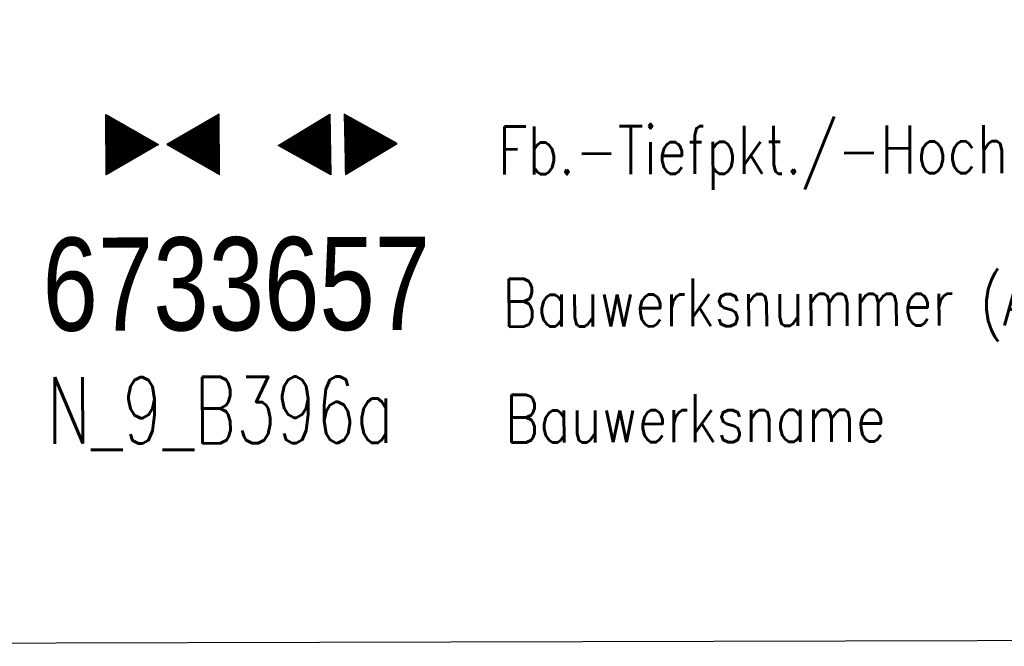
# Model space of a CAD drawing. Extents: x 0 to 1135, y 0 to 420.
# Tile 38 of 61: x 1078 to 1116, y 117 to 140. Entities that reach past the tile are written whole.
import ezdxf

# ---------------------------------------------------------------- set-up
doc = ezdxf.new("R2010")
doc.units = 0
doc.header["$LTSCALE"] = 2
doc.header["$MEASUREMENT"] = 0
doc.linetypes.add('AUSGEZOGEN', pattern=[0])
doc.layers.get('0').update_dxf_attribs({"color": 8, "linetype": 'AUSGEZOGEN'})
for name, color, linetype in [('BW-SCHRIFT', 8, 'AUSGEZOGEN'), ('GEF', 8, 'AUSGEZOGEN'), ('LEGENDE', 7, 'AUSGEZOGEN')]:
    doc.layers.add(name, color=color, linetype=linetype)
doc.styles.add('ROMANS', font='romans.shx', dxfattribs={"width": 0.8})
doc.styles.add('UNIR-O', font='unir_o.shx')

# ---------------------------------------------------------------- blocks, each defined once
blk = doc.blocks.new('*X21')
at = {"color": 0}
for p, q in [((379.636, 182.407), (379.645, 182.415)), ((379.64, 182.401), (379.654, 182.415)), ((379.643, 182.395), (379.663, 182.415)), ((379.646, 182.39), (379.672, 182.415)), ((379.649, 182.384), (379.68, 182.415)), ((379.653, 182.379), (379.689, 182.415)), ((379.656, 182.373), (379.698, 182.415)), ((379.659, 182.367), (379.707, 182.415)), ((379.662, 182.362), (379.716, 182.415)), ((379.665, 182.356), (379.725, 182.415)), ((379.669, 182.351), (379.733, 182.415)), ((379.672, 182.345), (379.742, 182.415)), ((379.675, 182.339), (379.751, 182.415)), ((379.678, 182.334), (379.76, 182.415)), ((379.682, 182.328), (379.769, 182.415)), ((379.685, 182.323), (379.778, 182.415)), ((379.688, 182.317), (379.786, 182.415)), ((379.691, 182.311), (379.795, 182.415)), ((379.695, 182.306), (379.804, 182.415)), ((379.698, 182.3), (379.813, 182.415)), ((379.701, 182.295), (379.822, 182.415)), ((379.704, 182.289), (379.831, 182.415)), ((379.708, 182.283), (379.839, 182.415)), ((379.711, 182.278), (379.848, 182.415)), ((379.714, 182.272), (379.857, 182.415)), ((379.717, 182.267), (379.866, 182.415)), ((379.72, 182.261), (379.875, 182.415)), ((379.724, 182.255), (379.884, 182.415)), ((379.727, 182.25), (379.892, 182.415)), ((379.73, 182.244), (379.901, 182.415)), ((379.733, 182.239), (379.91, 182.415)), ((379.737, 182.233), (379.919, 182.415)), ((379.74, 182.227), (379.928, 182.415)), ((379.743, 182.222), (379.937, 182.415)), ((379.746, 182.216), (379.946, 182.415)), ((379.75, 182.21), (379.954, 182.415)), ((379.753, 182.205), (379.963, 182.415)), ((379.756, 182.199), (379.972, 182.415)), ((379.759, 182.194), (379.981, 182.415)), ((379.763, 182.188), (379.99, 182.415)), ((379.766, 182.182), (379.999, 182.415)), ((379.769, 182.177), (380.007, 182.415)), ((379.772, 182.171), (380.016, 182.415)), ((379.775, 182.166), (380.025, 182.415)), ((379.779, 182.16), (380.034, 182.415)), ((379.782, 182.154), (380.043, 182.415)), ((379.785, 182.149), (380.052, 182.415)), ((379.788, 182.143), (380.06, 182.415)), ((379.792, 182.138), (380.069, 182.415)), ((379.795, 182.132), (380.078, 182.415)), ((379.798, 182.126), (380.087, 182.415)), ((379.801, 182.121), (380.096, 182.415)), ((379.805, 182.115), (380.105, 182.415)), ((379.808, 182.11), (380.113, 182.415)), ((379.811, 182.104), (380.122, 182.415)), ((379.814, 182.098), (380.131, 182.415)), ((379.818, 182.093), (380.14, 182.415)), ((379.821, 182.087), (380.149, 182.415)), ((379.824, 182.082), (380.158, 182.415)), ((379.827, 182.076), (380.166, 182.415)), ((379.83, 182.07), (380.175, 182.415)), ((379.834, 182.065), (380.184, 182.415)), ((379.837, 182.059), (380.193, 182.415)), ((379.84, 182.054), (380.202, 182.415)), ((379.843, 182.048), (380.211, 182.415)), ((379.847, 182.042), (380.22, 182.415)), ((379.85, 182.037), (380.228, 182.415)), ((379.853, 182.031), (380.237, 182.415)), ((379.856, 182.026), (380.246, 182.415)), ((379.86, 182.02), (380.255, 182.415)), ((379.863, 182.014), (380.264, 182.415)), ((379.866, 182.009), (380.273, 182.415)), ((379.869, 182.003), (380.281, 182.415)), ((379.873, 181.998), (380.29, 182.415)), ((379.876, 181.992), (380.299, 182.415)), ((379.879, 181.986), (380.308, 182.415)), ((379.882, 181.981), (380.317, 182.415)), ((379.885, 181.975), (380.326, 182.415)), ((379.889, 181.97), (380.334, 182.415)), ((379.892, 181.964), (380.343, 182.415)), ((379.895, 181.958), (380.352, 182.415)), ((379.898, 181.953), (380.361, 182.415)), ((379.902, 181.947), (380.37, 182.415)), ((379.905, 181.942), (380.379, 182.415)), ((379.908, 181.936), (380.387, 182.415)), ((379.911, 181.93), (380.396, 182.415)), ((379.915, 181.925), (380.405, 182.415)), ((379.918, 181.919), (380.414, 182.415)), ((379.921, 181.914), (380.423, 182.415)), ((379.924, 181.908), (380.432, 182.415)), ((379.928, 181.902), (380.44, 182.415)), ((379.931, 181.897), (380.449, 182.415)), ((379.934, 181.891), (380.458, 182.415)), ((379.937, 181.885), (380.467, 182.415)), ((379.94, 181.88), (380.476, 182.415)), ((379.944, 181.874), (380.485, 182.415)), ((379.947, 181.869), (380.494, 182.415)), ((379.95, 181.863), (380.502, 182.415)), ((379.953, 181.857), (380.511, 182.415)), ((379.957, 181.852), (380.52, 182.415)), ((379.96, 181.846), (380.529, 182.415)), ((379.963, 181.841), (380.538, 182.415)), ((379.966, 181.835), (380.547, 182.415)), ((379.97, 181.829), (380.555, 182.415)), ((379.973, 181.824), (380.564, 182.415)), ((379.976, 181.818), (380.573, 182.415)), ((379.979, 181.813), (380.582, 182.415)), ((379.983, 181.807), (380.591, 182.415)), ((379.986, 181.801), (380.6, 182.415)), ((379.989, 181.796), (380.608, 182.415)), ((379.992, 181.79), (380.617, 182.415)), ((379.995, 181.785), (380.626, 182.415)), ((379.999, 181.779), (380.635, 182.415)), ((380.002, 181.773), (380.644, 182.415)), ((380.005, 181.768), (380.653, 182.415)), ((380.008, 181.762), (380.661, 182.415)), ((380.012, 181.757), (380.67, 182.415)), ((380.015, 181.751), (380.679, 182.415)), ((380.018, 181.745), (380.688, 182.415)), ((380.021, 181.74), (380.697, 182.415)), ((380.025, 181.734), (380.706, 182.415)), ((380.028, 181.729), (380.714, 182.415)), ((380.031, 181.723), (380.723, 182.415)), ((380.034, 181.717), (380.732, 182.415)), ((380.038, 181.712), (380.741, 182.415)), ((380.041, 181.706), (380.75, 182.415)), ((380.044, 181.701), (380.759, 182.415)), ((380.047, 181.695), (380.768, 182.415)), ((380.05, 181.689), (380.776, 182.415)), ((380.054, 181.684), (380.785, 182.415)), ((380.057, 181.678), (380.794, 182.415)), ((380.06, 181.673), (380.803, 182.415)), ((380.063, 181.667), (380.812, 182.415)), ((380.067, 181.661), (380.821, 182.415)), ((380.07, 181.656), (380.829, 182.415)), ((380.073, 181.65), (380.838, 182.415)), ((380.076, 181.645), (380.847, 182.415)), ((380.08, 181.639), (380.856, 182.415)), ((380.083, 181.633), (380.865, 182.415)), ((380.086, 181.628), (380.874, 182.415)), ((380.089, 181.622), (380.882, 182.415)), ((380.093, 181.617), (380.891, 182.415)), ((380.096, 181.611), (380.9, 182.415)), ((380.099, 181.605), (380.909, 182.415)), ((380.102, 181.6), (380.918, 182.415)), ((380.105, 181.594), (380.927, 182.415)), ((380.109, 181.588), (380.935, 182.415)), ((380.112, 181.583), (380.944, 182.415)), ((380.115, 181.577), (380.953, 182.415)), ((380.118, 181.572), (380.962, 182.415)), ((380.122, 181.566), (380.971, 182.415)), ((380.125, 181.56), (380.98, 182.415)), ((380.128, 181.555), (380.988, 182.415)), ((380.131, 181.549), (380.997, 182.415)), ((380.135, 181.544), (381.006, 182.415)), ((380.138, 181.538), (381.015, 182.415)), ((380.141, 181.532), (381.024, 182.415)), ((380.144, 181.527), (381.033, 182.415)), ((380.148, 181.521), (381.042, 182.415)), ((380.151, 181.516), (381.05, 182.415)), ((380.154, 181.51), (381.059, 182.415)), ((380.157, 181.504), (381.068, 182.415)), ((380.16, 181.499), (381.077, 182.415)), ((380.164, 181.493), (381.086, 182.415)), ((380.167, 181.488), (381.095, 182.415)), ((380.17, 181.482), (381.103, 182.415)), ((380.173, 181.476), (381.112, 182.415)), ((380.177, 181.471), (381.121, 182.415)), ((380.18, 181.465), (381.13, 182.415)), ((380.183, 181.46), (381.139, 182.415)), ((380.186, 181.454), (381.148, 182.415)), ((380.19, 181.448), (381.156, 182.415)), ((380.193, 181.443), (381.165, 182.415)), ((380.196, 181.437), (381.174, 182.415)), ((380.199, 181.432), (381.183, 182.415)), ((380.203, 181.426), (381.192, 182.415)), ((380.206, 181.42), (381.201, 182.415)), ((380.209, 181.415), (381.209, 182.415)), ((380.212, 181.409), (381.218, 182.415)), ((380.215, 181.404), (381.227, 182.415)), ((380.219, 181.398), (381.236, 182.415)), ((380.222, 181.392), (381.245, 182.415)), ((380.225, 181.387), (381.254, 182.415)), ((380.228, 181.381), (381.262, 182.415)), ((380.232, 181.376), (381.271, 182.415)), ((380.235, 181.37), (381.28, 182.415)), ((380.238, 181.364), (381.289, 182.415)), ((380.241, 181.359), (381.298, 182.415)), ((380.245, 181.353), (381.307, 182.415)), ((380.248, 181.348), (381.316, 182.415)), ((380.251, 181.342), (381.324, 182.415)), ((380.254, 181.336), (381.333, 182.415)), ((380.258, 181.331), (381.342, 182.415)), ((380.261, 181.325), (381.351, 182.415)), ((380.27, 181.308), (381.344, 182.382)), ((380.274, 181.303), (381.332, 182.361)), ((380.277, 181.297), (381.32, 182.34)), ((380.28, 181.292), (381.308, 182.32)), ((380.283, 181.286), (381.296, 182.299)), ((380.287, 181.28), (381.284, 182.278)), ((380.29, 181.275), (381.272, 182.257)), ((380.293, 181.269), (381.26, 182.236)), ((380.296, 181.263), (381.248, 182.215)), ((380.3, 181.258), (381.236, 182.194)), ((380.303, 181.252), (381.224, 182.173)), ((380.306, 181.247), (381.212, 182.152)), ((380.309, 181.241), (381.2, 182.131)), ((380.313, 181.235), (381.187, 182.11)), ((380.316, 181.23), (381.175, 182.089)), ((380.319, 181.224), (381.163, 182.069)), ((380.322, 181.219), (381.151, 182.048)), ((380.325, 181.213), (381.139, 182.027)), ((380.329, 181.207), (381.127, 182.006)), ((380.332, 181.202), (381.115, 181.985)), ((380.335, 181.196), (381.103, 181.964)), ((380.338, 181.191), (381.091, 181.943)), ((380.342, 181.185), (381.079, 181.922)), ((380.345, 181.179), (381.067, 181.901)), ((380.348, 181.174), (381.055, 181.88)), ((380.351, 181.168), (381.043, 181.859)), ((380.355, 181.163), (381.031, 181.839)), ((380.358, 181.157), (381.018, 181.818)), ((380.361, 181.151), (381.006, 181.797)), ((380.364, 181.146), (380.994, 181.776)), ((380.368, 181.14), (380.982, 181.755)), ((380.371, 181.135), (380.97, 181.734)), ((380.374, 181.129), (380.958, 181.713)), ((380.377, 181.123), (380.946, 181.692)), ((380.38, 181.118), (380.934, 181.671)), ((380.384, 181.112), (380.922, 181.65)), ((380.387, 181.107), (380.91, 181.629)), ((380.39, 181.101), (380.898, 181.608)), ((380.393, 181.095), (380.886, 181.588)), ((380.397, 181.09), (380.874, 181.567)), ((380.4, 181.084), (380.861, 181.546)), ((380.403, 181.079), (380.849, 181.525)), ((380.406, 181.073), (380.837, 181.504)), ((380.41, 181.067), (380.825, 181.483)), ((380.413, 181.062), (380.813, 181.462)), ((380.416, 181.056), (380.801, 181.441)), ((380.419, 181.051), (380.789, 181.42)), ((380.423, 181.045), (380.777, 181.399)), ((380.426, 181.039), (380.765, 181.378)), ((380.429, 181.034), (380.753, 181.358)), ((380.432, 181.028), (380.741, 181.337)), ((380.435, 181.023), (380.729, 181.316)), ((380.439, 181.017), (380.717, 181.295)), ((380.442, 181.011), (380.705, 181.274)), ((380.445, 181.006), (380.692, 181.253)), ((380.448, 181), (380.68, 181.232)), ((380.452, 180.995), (380.668, 181.211)), ((380.455, 180.989), (380.656, 181.19)), ((380.458, 180.983), (380.644, 181.169)), ((380.461, 180.978), (380.632, 181.148)), ((380.465, 180.972), (380.62, 181.127)), ((380.468, 180.966), (380.608, 181.107)), ((380.471, 180.961), (380.596, 181.086)), ((380.474, 180.955), (380.584, 181.065)), ((380.478, 180.95), (380.572, 181.044)), ((380.481, 180.944), (380.56, 181.023)), ((380.484, 180.938), (380.548, 181.002)), ((380.487, 180.933), (380.535, 180.981)), ((380.49, 180.927), (380.523, 180.96)), ((380.494, 180.922), (380.511, 180.939)), ((380.003, 179.812), (380.63, 180.439)), ((380.015, 179.833), (380.627, 180.445)), ((380.027, 179.854), (380.623, 180.45)), ((380.039, 179.875), (380.62, 180.456)), ((380.051, 179.896), (380.617, 180.462)), ((380.063, 179.917), (380.614, 180.467)), ((380.075, 179.938), (380.61, 180.473)), ((380.088, 179.959), (380.607, 180.478)), ((380.1, 179.98), (380.604, 180.484)), ((380.112, 180), (380.601, 180.49)), ((380.124, 180.021), (380.598, 180.495)), ((380.136, 180.042), (380.594, 180.501)), ((380.148, 180.063), (380.591, 180.506)), ((380.16, 180.084), (380.588, 180.512)), ((380.172, 180.105), (380.585, 180.518)), ((380.184, 180.126), (380.581, 180.523)), ((380.196, 180.147), (380.578, 180.529)), ((380.208, 180.168), (380.575, 180.534)), ((380.22, 180.189), (380.572, 180.54)), ((380.232, 180.21), (380.568, 180.546)), ((380.245, 180.231), (380.565, 180.551)), ((380.257, 180.251), (380.562, 180.557)), ((380.269, 180.272), (380.559, 180.562)), ((380.281, 180.293), (380.555, 180.568)), ((380.293, 180.314), (380.552, 180.574)), ((380.305, 180.335), (380.549, 180.579)), ((380.317, 180.356), (380.546, 180.585)), ((380.329, 180.377), (380.543, 180.59)), ((380.341, 180.398), (380.539, 180.596)), ((380.353, 180.419), (380.536, 180.602)), ((380.365, 180.44), (380.533, 180.607)), ((380.377, 180.461), (380.53, 180.613)), ((380.389, 180.481), (380.526, 180.618)), ((380.401, 180.502), (380.523, 180.624)), ((380.414, 180.523), (380.52, 180.63)), ((380.426, 180.544), (380.517, 180.635)), ((380.438, 180.565), (380.513, 180.641)), ((380.45, 180.586), (380.51, 180.646)), ((380.462, 180.607), (380.507, 180.652)), ((380.474, 180.628), (380.504, 180.658)), ((380.486, 180.649), (380.5, 180.663)), ((379.629, 179.164), (380.73, 180.265)), ((379.641, 179.185), (380.727, 180.271)), ((379.642, 179.169), (380.733, 180.26)), ((379.651, 179.169), (380.737, 180.254)), ((379.653, 179.206), (380.724, 180.277)), ((379.66, 179.169), (380.74, 180.249)), ((379.665, 179.227), (380.72, 180.282)), ((379.669, 179.169), (380.743, 180.243)), ((379.677, 179.248), (380.717, 180.288)), ((379.678, 179.169), (380.746, 180.237)), ((379.686, 179.169), (380.75, 180.232)), ((379.689, 179.269), (380.714, 180.293)), ((379.695, 179.169), (380.753, 180.226)), ((379.701, 179.289), (380.711, 180.299)), ((379.704, 179.169), (380.756, 180.221)), ((379.713, 179.31), (380.708, 180.305)), ((379.713, 179.169), (380.759, 180.215)), ((379.722, 179.169), (380.763, 180.209)), ((379.725, 179.331), (380.704, 180.31)), ((379.731, 179.169), (380.766, 180.204)), ((379.737, 179.352), (380.701, 180.316)), ((379.739, 179.169), (380.769, 180.198)), ((379.748, 179.169), (380.772, 180.193)), ((379.749, 179.373), (380.698, 180.321)), ((379.757, 179.169), (380.775, 180.187)), ((379.762, 179.394), (380.695, 180.327)), ((379.766, 179.169), (380.779, 180.181)), ((379.774, 179.415), (380.691, 180.333)), ((379.775, 179.169), (380.782, 180.176)), ((379.784, 179.169), (380.785, 180.17)), ((379.786, 179.436), (380.688, 180.338)), ((379.792, 179.169), (380.788, 180.165)), ((379.798, 179.457), (380.685, 180.344)), ((379.801, 179.169), (380.792, 180.159)), ((379.81, 179.478), (380.682, 180.349)), ((379.822, 179.499), (380.678, 180.355)), ((379.834, 179.519), (380.675, 180.361)), ((379.846, 179.54), (380.672, 180.366)), ((379.858, 179.561), (380.669, 180.372)), ((379.87, 179.582), (380.665, 180.378)), ((379.882, 179.603), (380.662, 180.383)), ((379.894, 179.624), (380.659, 180.389)), ((379.906, 179.645), (380.656, 180.394)), ((379.919, 179.666), (380.653, 180.4)), ((379.931, 179.687), (380.649, 180.406)), ((379.943, 179.708), (380.646, 180.411)), ((379.955, 179.729), (380.643, 180.417)), ((379.967, 179.75), (380.64, 180.422)), ((379.979, 179.77), (380.636, 180.428)), ((379.991, 179.791), (380.633, 180.434)), ((379.81, 179.169), (380.795, 180.153)), ((379.819, 179.169), (380.798, 180.148)), ((379.828, 179.169), (380.801, 180.142)), ((379.837, 179.169), (380.805, 180.137)), ((379.845, 179.169), (380.808, 180.131)), ((379.854, 179.169), (380.811, 180.125)), ((379.863, 179.169), (380.814, 180.12)), ((379.872, 179.169), (380.818, 180.114)), ((379.881, 179.169), (380.821, 180.109)), ((379.89, 179.169), (380.824, 180.103)), ((379.899, 179.169), (380.827, 180.097)), ((379.907, 179.169), (380.83, 180.092)), ((379.916, 179.169), (380.834, 180.086)), ((379.925, 179.169), (380.837, 180.081)), ((379.934, 179.169), (380.84, 180.075)), ((379.943, 179.169), (380.843, 180.069)), ((379.952, 179.169), (380.847, 180.064)), ((379.96, 179.169), (380.85, 180.058)), ((379.969, 179.169), (380.853, 180.052)), ((379.978, 179.169), (380.856, 180.047)), ((379.987, 179.169), (380.86, 180.041)), ((379.996, 179.169), (380.863, 180.036)), ((380.005, 179.169), (380.866, 180.03)), ((380.013, 179.169), (380.869, 180.024)), ((380.022, 179.169), (380.873, 180.019)), ((380.031, 179.169), (380.876, 180.013)), ((380.04, 179.169), (380.879, 180.008)), ((380.049, 179.169), (380.882, 180.002)), ((380.058, 179.169), (380.885, 179.996)), ((380.066, 179.169), (380.889, 179.991)), ((380.075, 179.169), (380.892, 179.985)), ((380.084, 179.169), (380.895, 179.98)), ((380.093, 179.169), (380.898, 179.974)), ((380.102, 179.169), (380.902, 179.968)), ((380.111, 179.169), (380.905, 179.963)), ((380.119, 179.169), (380.908, 179.957)), ((380.128, 179.169), (380.911, 179.952)), ((380.137, 179.169), (380.915, 179.946)), ((380.146, 179.169), (380.918, 179.94)), ((380.155, 179.169), (380.921, 179.935)), ((380.164, 179.169), (380.924, 179.929)), ((380.173, 179.169), (380.928, 179.924)), ((380.181, 179.169), (380.931, 179.918)), ((380.19, 179.169), (380.934, 179.912)), ((380.199, 179.169), (380.937, 179.907)), ((380.208, 179.169), (380.94, 179.901)), ((380.217, 179.169), (380.944, 179.896)), ((380.226, 179.169), (380.947, 179.89)), ((380.234, 179.169), (380.95, 179.884)), ((380.243, 179.169), (380.953, 179.879)), ((380.252, 179.169), (380.957, 179.873)), ((380.261, 179.169), (380.96, 179.868)), ((380.27, 179.169), (380.963, 179.862)), ((380.279, 179.169), (380.966, 179.856)), ((380.287, 179.169), (380.97, 179.851)), ((380.296, 179.169), (380.973, 179.845)), ((380.305, 179.169), (380.976, 179.84)), ((380.314, 179.169), (380.979, 179.834)), ((380.323, 179.169), (380.983, 179.828)), ((380.332, 179.169), (380.986, 179.823)), ((380.34, 179.169), (380.989, 179.817)), ((380.349, 179.169), (380.992, 179.812)), ((380.358, 179.169), (380.995, 179.806)), ((380.367, 179.169), (380.999, 179.8)), ((380.376, 179.169), (381.002, 179.795)), ((380.385, 179.169), (381.005, 179.789)), ((380.394, 179.169), (381.008, 179.784)), ((380.402, 179.169), (381.012, 179.778)), ((380.411, 179.169), (381.015, 179.772)), ((380.42, 179.169), (381.018, 179.767)), ((380.429, 179.169), (381.021, 179.761)), ((380.438, 179.169), (381.025, 179.756)), ((380.447, 179.169), (381.028, 179.75)), ((380.455, 179.169), (381.031, 179.744)), ((380.464, 179.169), (381.034, 179.739)), ((380.473, 179.169), (381.038, 179.733)), ((380.482, 179.169), (381.041, 179.727)), ((380.491, 179.169), (381.044, 179.722)), ((380.5, 179.169), (381.047, 179.716)), ((380.508, 179.169), (381.05, 179.711)), ((380.517, 179.169), (381.054, 179.705)), ((380.526, 179.169), (381.057, 179.699)), ((380.535, 179.169), (381.06, 179.694)), ((380.544, 179.169), (381.063, 179.688)), ((380.553, 179.169), (381.067, 179.683)), ((380.561, 179.169), (381.07, 179.677)), ((380.57, 179.169), (381.073, 179.671)), ((380.579, 179.169), (381.076, 179.666)), ((380.588, 179.169), (381.08, 179.66)), ((380.597, 179.169), (381.083, 179.655)), ((380.606, 179.169), (381.086, 179.649)), ((380.614, 179.169), (381.089, 179.643)), ((380.623, 179.169), (381.093, 179.638)), ((380.632, 179.169), (381.096, 179.632)), ((380.641, 179.169), (381.099, 179.627)), ((380.65, 179.169), (381.102, 179.621)), ((380.659, 179.169), (381.105, 179.615)), ((380.668, 179.169), (381.109, 179.61)), ((380.676, 179.169), (381.112, 179.604)), ((380.685, 179.169), (381.115, 179.599)), ((380.694, 179.169), (381.118, 179.593)), ((380.703, 179.169), (381.122, 179.587)), ((380.712, 179.169), (381.125, 179.582)), ((380.721, 179.169), (381.128, 179.576)), ((380.729, 179.169), (381.131, 179.571)), ((380.738, 179.169), (381.135, 179.565)), ((380.747, 179.169), (381.138, 179.559)), ((380.756, 179.169), (381.141, 179.554)), ((380.765, 179.169), (381.144, 179.548)), ((380.774, 179.169), (381.148, 179.543)), ((380.782, 179.169), (381.151, 179.537)), ((380.791, 179.169), (381.154, 179.531)), ((380.8, 179.169), (381.157, 179.526)), ((380.809, 179.169), (381.16, 179.52)), ((380.818, 179.169), (381.164, 179.515)), ((380.827, 179.169), (381.167, 179.509)), ((380.835, 179.169), (381.17, 179.503)), ((380.844, 179.169), (381.173, 179.498)), ((380.853, 179.169), (381.177, 179.492)), ((380.862, 179.169), (381.18, 179.487)), ((380.871, 179.169), (381.183, 179.481)), ((380.88, 179.169), (381.186, 179.475)), ((380.888, 179.169), (381.19, 179.47)), ((380.897, 179.169), (381.193, 179.464)), ((380.906, 179.169), (381.196, 179.459)), ((380.915, 179.169), (381.199, 179.453)), ((380.924, 179.169), (381.203, 179.447)), ((380.933, 179.169), (381.206, 179.442)), ((380.942, 179.169), (381.209, 179.436)), ((380.95, 179.169), (381.212, 179.43)), ((380.959, 179.169), (381.215, 179.425)), ((380.968, 179.169), (381.219, 179.419)), ((380.977, 179.169), (381.222, 179.414)), ((380.986, 179.169), (381.225, 179.408)), ((380.995, 179.169), (381.228, 179.402)), ((381.003, 179.169), (381.232, 179.397)), ((381.012, 179.169), (381.235, 179.391)), ((381.021, 179.169), (381.238, 179.386)), ((381.03, 179.169), (381.241, 179.38)), ((381.039, 179.169), (381.245, 179.374)), ((381.048, 179.169), (381.248, 179.369)), ((381.056, 179.169), (381.251, 179.363)), ((381.065, 179.169), (381.254, 179.358)), ((381.074, 179.169), (381.258, 179.352)), ((381.083, 179.169), (381.261, 179.346)), ((381.092, 179.169), (381.264, 179.341)), ((381.101, 179.169), (381.267, 179.335)), ((381.109, 179.169), (381.27, 179.33)), ((381.118, 179.169), (381.274, 179.324)), ((381.127, 179.169), (381.277, 179.318)), ((381.136, 179.169), (381.28, 179.313)), ((381.145, 179.169), (381.283, 179.307)), ((381.154, 179.169), (381.287, 179.302)), ((381.162, 179.169), (381.29, 179.296)), ((381.171, 179.169), (381.293, 179.29)), ((381.18, 179.169), (381.296, 179.285)), ((381.189, 179.169), (381.3, 179.279)), ((381.198, 179.169), (381.303, 179.274)), ((381.207, 179.169), (381.306, 179.268)), ((381.216, 179.169), (381.309, 179.262)), ((381.224, 179.169), (381.313, 179.257)), ((381.233, 179.169), (381.316, 179.251)), ((381.242, 179.169), (381.319, 179.246)), ((381.251, 179.169), (381.322, 179.24)), ((381.26, 179.169), (381.325, 179.234)), ((381.269, 179.169), (381.329, 179.229)), ((381.277, 179.169), (381.332, 179.223)), ((381.286, 179.169), (381.335, 179.218)), ((381.295, 179.169), (381.338, 179.212)), ((381.304, 179.169), (381.342, 179.206)), ((381.313, 179.169), (381.345, 179.201)), ((381.322, 179.169), (381.348, 179.195)), ((381.33, 179.169), (381.351, 179.19)), ((381.339, 179.169), (381.355, 179.184)), ((381.348, 179.169), (381.358, 179.178))]:
    blk.add_line(p, q, dxfattribs=at)
blk = doc.blocks.new('TIEFP')
at = {"color": 0}
for points in [[(0.005, 0.151), (-1.131, 2.118), (1.141, 2.118)], [(0.005, -0.172), (-1.131, -2.139), (1.141, -2.139)]]:
    blk.add_lwpolyline(points, close=True, dxfattribs=at)
at = {"color": 0, "xscale": 1.311372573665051, "yscale": 1.311372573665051, "zscale": 1.311372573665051}
blk.add_blockref('*X21', (-498.969, -237.096), dxfattribs=at)
blk = doc.blocks.new('*X23')
at = {"color": 0}
for p, q in [((377.8, 182.215), (378.003, 182.417)), ((377.813, 182.236), (377.999, 182.422)), ((377.825, 182.257), (377.996, 182.428)), ((377.837, 182.277), (377.993, 182.434)), ((377.849, 182.298), (377.99, 182.439)), ((377.861, 182.319), (377.986, 182.445)), ((377.873, 182.34), (377.983, 182.45)), ((377.885, 182.361), (377.98, 182.456)), ((377.897, 182.382), (377.977, 182.462)), ((377.909, 182.403), (377.973, 182.467)), ((377.921, 182.424), (377.97, 182.473)), ((377.933, 182.445), (377.967, 182.478)), ((377.945, 182.466), (377.964, 182.484)), ((377.185, 181.148), (378.168, 182.131)), ((377.197, 181.169), (378.164, 182.137)), ((377.209, 181.19), (378.161, 182.142)), ((377.221, 181.211), (378.158, 182.148)), ((377.233, 181.232), (378.155, 182.153)), ((377.245, 181.253), (378.151, 182.159)), ((377.257, 181.274), (378.148, 182.165)), ((377.269, 181.295), (378.145, 182.17)), ((377.281, 181.316), (378.142, 182.176)), ((377.293, 181.336), (378.138, 182.181)), ((377.305, 181.357), (378.135, 182.187)), ((377.318, 181.378), (378.132, 182.193)), ((377.33, 181.399), (378.129, 182.198)), ((377.342, 181.42), (378.126, 182.204)), ((377.354, 181.441), (378.122, 182.209)), ((377.366, 181.462), (378.119, 182.215)), ((377.378, 181.483), (378.116, 182.221)), ((377.39, 181.504), (378.113, 182.226)), ((377.402, 181.525), (378.109, 182.232)), ((377.414, 181.546), (378.106, 182.238)), ((377.426, 181.566), (378.103, 182.243)), ((377.438, 181.587), (378.1, 182.249)), ((377.45, 181.608), (378.096, 182.254)), ((377.462, 181.629), (378.093, 182.26)), ((377.474, 181.65), (378.09, 182.266)), ((377.487, 181.671), (378.087, 182.271)), ((377.499, 181.692), (378.083, 182.277)), ((377.511, 181.713), (378.08, 182.282)), ((377.523, 181.734), (378.077, 182.288)), ((377.535, 181.755), (378.074, 182.294)), ((377.547, 181.776), (378.071, 182.299)), ((377.559, 181.796), (378.067, 182.305)), ((377.571, 181.817), (378.064, 182.31)), ((377.583, 181.838), (378.061, 182.316)), ((377.595, 181.859), (378.058, 182.322)), ((377.607, 181.88), (378.054, 182.327)), ((377.619, 181.901), (378.051, 182.333)), ((377.631, 181.922), (378.048, 182.338)), ((377.644, 181.943), (378.045, 182.344)), ((377.656, 181.964), (378.041, 182.35)), ((377.668, 181.985), (378.038, 182.355)), ((377.68, 182.006), (378.035, 182.361)), ((377.692, 182.027), (378.032, 182.366)), ((377.704, 182.047), (378.028, 182.372)), ((377.716, 182.068), (378.025, 182.378)), ((377.728, 182.089), (378.022, 182.383)), ((377.74, 182.11), (378.019, 182.389)), ((377.752, 182.131), (378.016, 182.394)), ((377.764, 182.152), (378.012, 182.4)), ((377.776, 182.173), (378.009, 182.406)), ((377.788, 182.194), (378.006, 182.411)), ((377.107, 180.991), (378.197, 182.081)), ((377.112, 181.023), (378.187, 182.097)), ((377.116, 180.991), (378.2, 182.075)), ((377.124, 181.044), (378.184, 182.103)), ((377.125, 180.991), (378.203, 182.069)), ((377.133, 180.991), (378.206, 182.064)), ((377.136, 181.065), (378.181, 182.109)), ((377.142, 180.991), (378.21, 182.058)), ((377.148, 181.085), (378.177, 182.114)), ((377.151, 180.991), (378.213, 182.053)), ((377.16, 180.991), (378.216, 182.047)), ((377.161, 181.106), (378.174, 182.12)), ((377.169, 180.991), (378.219, 182.041)), ((377.173, 181.127), (378.171, 182.125)), ((377.178, 180.991), (378.223, 182.036)), ((377.186, 180.991), (378.226, 182.03)), ((377.195, 180.991), (378.229, 182.025)), ((377.204, 180.991), (378.232, 182.019)), ((377.213, 180.991), (378.236, 182.013)), ((377.222, 180.991), (378.239, 182.008)), ((377.231, 180.991), (378.242, 182.002)), ((377.239, 180.991), (378.245, 181.997)), ((377.248, 180.991), (378.248, 181.991)), ((377.257, 180.991), (378.252, 181.985)), ((377.266, 180.991), (378.255, 181.98)), ((377.275, 180.991), (378.258, 181.974)), ((377.284, 180.991), (378.261, 181.969)), ((377.292, 180.991), (378.265, 181.963)), ((377.301, 180.991), (378.268, 181.957)), ((377.31, 180.991), (378.271, 181.952)), ((377.319, 180.991), (378.274, 181.946)), ((377.328, 180.991), (378.278, 181.941)), ((377.337, 180.991), (378.281, 181.935)), ((377.346, 180.991), (378.284, 181.929)), ((377.354, 180.991), (378.287, 181.924)), ((377.363, 180.991), (378.291, 181.918)), ((377.372, 180.991), (378.294, 181.913)), ((377.381, 180.991), (378.297, 181.907)), ((377.39, 180.991), (378.3, 181.901)), ((377.399, 180.991), (378.303, 181.896)), ((377.407, 180.991), (378.307, 181.89)), ((377.416, 180.991), (378.31, 181.884)), ((377.425, 180.991), (378.313, 181.879)), ((377.434, 180.991), (378.316, 181.873)), ((377.443, 180.991), (378.32, 181.868)), ((377.452, 180.991), (378.323, 181.862)), ((377.46, 180.991), (378.326, 181.856)), ((377.469, 180.991), (378.329, 181.851)), ((377.478, 180.991), (378.333, 181.845)), ((377.487, 180.991), (378.336, 181.84)), ((377.496, 180.991), (378.339, 181.834)), ((377.505, 180.991), (378.342, 181.828)), ((377.513, 180.991), (378.346, 181.823)), ((377.522, 180.991), (378.349, 181.817)), ((377.531, 180.991), (378.352, 181.812)), ((377.54, 180.991), (378.355, 181.806)), ((377.549, 180.991), (378.358, 181.8)), ((377.558, 180.991), (378.362, 181.795)), ((377.566, 180.991), (378.365, 181.789)), ((377.575, 180.991), (378.368, 181.784)), ((377.584, 180.991), (378.371, 181.778)), ((377.593, 180.991), (378.375, 181.772)), ((377.602, 180.991), (378.378, 181.767)), ((377.611, 180.991), (378.381, 181.761)), ((377.62, 180.991), (378.384, 181.756)), ((377.628, 180.991), (378.388, 181.75)), ((377.637, 180.991), (378.391, 181.744)), ((377.646, 180.991), (378.394, 181.739)), ((377.655, 180.991), (378.397, 181.733)), ((377.664, 180.991), (378.401, 181.728)), ((377.673, 180.991), (378.404, 181.722)), ((377.681, 180.991), (378.407, 181.716)), ((377.69, 180.991), (378.41, 181.711)), ((377.699, 180.991), (378.413, 181.705)), ((377.708, 180.991), (378.417, 181.7)), ((377.717, 180.991), (378.42, 181.694)), ((377.726, 180.991), (378.423, 181.688)), ((377.734, 180.991), (378.426, 181.683)), ((377.743, 180.991), (378.43, 181.677)), ((377.752, 180.991), (378.433, 181.672)), ((377.761, 180.991), (378.436, 181.666)), ((377.77, 180.991), (378.439, 181.66)), ((377.779, 180.991), (378.443, 181.655)), ((377.787, 180.991), (378.446, 181.649)), ((377.796, 180.991), (378.449, 181.644)), ((377.805, 180.991), (378.452, 181.638)), ((377.814, 180.991), (378.456, 181.632)), ((377.823, 180.991), (378.459, 181.627)), ((377.832, 180.991), (378.462, 181.621)), ((377.84, 180.991), (378.465, 181.616)), ((377.849, 180.991), (378.468, 181.61)), ((377.858, 180.991), (378.472, 181.604)), ((377.867, 180.991), (378.475, 181.599)), ((377.876, 180.991), (378.478, 181.593)), ((377.885, 180.991), (378.481, 181.588)), ((377.894, 180.991), (378.485, 181.582)), ((377.902, 180.991), (378.488, 181.576)), ((377.911, 180.991), (378.491, 181.571)), ((377.92, 180.991), (378.494, 181.565)), ((377.929, 180.991), (378.498, 181.559)), ((377.938, 180.991), (378.501, 181.554)), ((377.947, 180.991), (378.504, 181.548)), ((377.955, 180.991), (378.507, 181.543)), ((377.964, 180.991), (378.511, 181.537)), ((377.973, 180.991), (378.514, 181.531)), ((377.982, 180.991), (378.517, 181.526)), ((377.991, 180.991), (378.52, 181.52)), ((378, 180.991), (378.523, 181.515)), ((378.008, 180.991), (378.527, 181.509)), ((378.017, 180.991), (378.53, 181.503)), ((378.026, 180.991), (378.533, 181.498)), ((378.035, 180.991), (378.536, 181.492)), ((378.044, 180.991), (378.54, 181.487)), ((378.053, 180.991), (378.543, 181.481)), ((378.061, 180.991), (378.546, 181.475)), ((378.07, 180.991), (378.549, 181.47)), ((378.079, 180.991), (378.553, 181.464)), ((378.088, 180.991), (378.556, 181.459)), ((378.097, 180.991), (378.559, 181.453)), ((378.106, 180.991), (378.562, 181.447)), ((378.114, 180.991), (378.565, 181.442)), ((378.123, 180.991), (378.569, 181.436)), ((378.132, 180.991), (378.572, 181.431)), ((378.141, 180.991), (378.575, 181.425)), ((378.15, 180.991), (378.578, 181.419)), ((378.159, 180.991), (378.582, 181.414)), ((378.168, 180.991), (378.585, 181.408)), ((378.176, 180.991), (378.588, 181.403)), ((378.185, 180.991), (378.591, 181.397)), ((378.194, 180.991), (378.595, 181.391)), ((378.203, 180.991), (378.598, 181.386)), ((378.212, 180.991), (378.601, 181.38)), ((378.221, 180.991), (378.604, 181.375)), ((378.229, 180.991), (378.608, 181.369)), ((378.238, 180.991), (378.611, 181.363)), ((378.247, 180.991), (378.614, 181.358)), ((378.256, 180.991), (378.617, 181.352)), ((378.265, 180.991), (378.62, 181.347)), ((378.274, 180.991), (378.624, 181.341)), ((378.282, 180.991), (378.627, 181.335)), ((378.291, 180.991), (378.63, 181.33)), ((378.3, 180.991), (378.633, 181.324)), ((378.309, 180.991), (378.637, 181.319)), ((378.318, 180.991), (378.64, 181.313)), ((378.327, 180.991), (378.643, 181.307)), ((378.335, 180.991), (378.646, 181.302)), ((378.344, 180.991), (378.65, 181.296)), ((378.353, 180.991), (378.653, 181.291)), ((378.362, 180.991), (378.656, 181.285)), ((378.371, 180.991), (378.659, 181.279)), ((378.38, 180.991), (378.663, 181.274)), ((378.388, 180.991), (378.666, 181.268)), ((378.397, 180.991), (378.669, 181.262)), ((378.406, 180.991), (378.672, 181.257)), ((378.415, 180.991), (378.675, 181.251)), ((378.424, 180.991), (378.679, 181.246)), ((378.433, 180.991), (378.682, 181.24)), ((378.442, 180.991), (378.685, 181.234)), ((378.45, 180.991), (378.688, 181.229)), ((378.459, 180.991), (378.692, 181.223)), ((378.468, 180.991), (378.695, 181.218)), ((378.477, 180.991), (378.698, 181.212)), ((378.486, 180.991), (378.701, 181.206)), ((378.495, 180.991), (378.705, 181.201)), ((378.503, 180.991), (378.708, 181.195)), ((378.512, 180.991), (378.711, 181.19)), ((378.521, 180.991), (378.714, 181.184)), ((378.53, 180.991), (378.718, 181.178)), ((378.539, 180.991), (378.721, 181.173)), ((378.548, 180.991), (378.724, 181.167)), ((378.556, 180.991), (378.727, 181.162)), ((378.565, 180.991), (378.73, 181.156)), ((378.574, 180.991), (378.734, 181.15)), ((378.583, 180.991), (378.737, 181.145)), ((378.592, 180.991), (378.74, 181.139)), ((378.601, 180.991), (378.743, 181.134)), ((378.609, 180.991), (378.747, 181.128)), ((378.618, 180.991), (378.75, 181.122)), ((378.627, 180.991), (378.753, 181.117)), ((378.636, 180.991), (378.756, 181.111)), ((378.645, 180.991), (378.76, 181.106)), ((378.654, 180.991), (378.763, 181.1)), ((378.662, 180.991), (378.766, 181.094)), ((378.671, 180.991), (378.769, 181.089)), ((378.68, 180.991), (378.773, 181.083)), ((378.689, 180.991), (378.776, 181.078)), ((378.698, 180.991), (378.779, 181.072)), ((378.707, 180.991), (378.782, 181.066)), ((378.716, 180.991), (378.785, 181.061)), ((378.724, 180.991), (378.789, 181.055)), ((378.733, 180.991), (378.792, 181.05)), ((378.742, 180.991), (378.795, 181.044)), ((378.751, 180.991), (378.798, 181.038)), ((378.76, 180.991), (378.802, 181.033)), ((378.769, 180.991), (378.805, 181.027)), ((378.777, 180.991), (378.808, 181.022)), ((378.786, 180.991), (378.811, 181.016)), ((378.795, 180.991), (378.815, 181.01)), ((378.804, 180.991), (378.818, 181.005)), ((378.813, 180.991), (378.821, 180.999)), ((377.099, 180.568), (377.108, 180.577)), ((377.102, 180.562), (377.117, 180.577)), ((377.106, 180.556), (377.126, 180.577)), ((377.109, 180.551), (377.135, 180.577)), ((377.112, 180.545), (377.144, 180.577)), ((377.115, 180.54), (377.153, 180.577)), ((377.119, 180.534), (377.161, 180.577)), ((377.122, 180.528), (377.17, 180.577)), ((377.125, 180.523), (377.179, 180.577)), ((377.128, 180.517), (377.188, 180.577)), ((377.131, 180.512), (377.197, 180.577)), ((377.135, 180.506), (377.206, 180.577)), ((377.138, 180.5), (377.214, 180.577)), ((377.141, 180.495), (377.223, 180.577)), ((377.144, 180.489), (377.232, 180.577)), ((377.148, 180.484), (377.241, 180.577)), ((377.151, 180.478), (377.25, 180.577)), ((377.154, 180.472), (377.259, 180.577)), ((377.157, 180.467), (377.267, 180.577)), ((377.161, 180.461), (377.276, 180.577)), ((377.164, 180.456), (377.285, 180.577)), ((377.167, 180.45), (377.294, 180.577)), ((377.17, 180.444), (377.303, 180.577)), ((377.174, 180.439), (377.312, 180.577)), ((377.177, 180.433), (377.32, 180.577)), ((377.18, 180.428), (377.329, 180.577)), ((377.183, 180.422), (377.338, 180.577)), ((377.186, 180.416), (377.347, 180.577)), ((377.19, 180.411), (377.356, 180.577)), ((377.193, 180.405), (377.365, 180.577)), ((377.196, 180.4), (377.373, 180.577)), ((377.199, 180.394), (377.382, 180.577)), ((377.203, 180.388), (377.391, 180.577)), ((377.206, 180.383), (377.4, 180.577)), ((377.209, 180.377), (377.409, 180.577)), ((377.212, 180.372), (377.418, 180.577)), ((377.216, 180.366), (377.427, 180.577)), ((377.219, 180.36), (377.435, 180.577)), ((377.222, 180.355), (377.444, 180.577)), ((377.225, 180.349), (377.453, 180.577)), ((377.229, 180.344), (377.462, 180.577)), ((377.232, 180.338), (377.471, 180.577)), ((377.235, 180.332), (377.48, 180.577)), ((377.238, 180.327), (377.488, 180.577)), ((377.241, 180.321), (377.497, 180.577)), ((377.245, 180.315), (377.506, 180.577)), ((377.248, 180.31), (377.515, 180.577)), ((377.251, 180.304), (377.524, 180.577)), ((377.254, 180.299), (377.533, 180.577)), ((377.258, 180.293), (377.541, 180.577)), ((377.261, 180.287), (377.55, 180.577)), ((377.264, 180.282), (377.559, 180.577)), ((377.267, 180.276), (377.568, 180.577)), ((377.271, 180.271), (377.577, 180.577)), ((377.274, 180.265), (377.586, 180.577)), ((377.277, 180.259), (377.594, 180.577)), ((377.28, 180.254), (377.603, 180.577)), ((377.284, 180.248), (377.612, 180.577)), ((377.287, 180.243), (377.621, 180.577)), ((377.29, 180.237), (377.63, 180.577)), ((377.293, 180.231), (377.639, 180.577)), ((377.296, 180.226), (377.647, 180.577)), ((377.3, 180.22), (377.656, 180.577)), ((377.303, 180.215), (377.665, 180.577)), ((377.306, 180.209), (377.674, 180.577)), ((377.309, 180.203), (377.683, 180.577)), ((377.313, 180.198), (377.692, 180.577)), ((377.316, 180.192), (377.701, 180.577)), ((377.319, 180.187), (377.709, 180.577)), ((377.322, 180.181), (377.718, 180.577)), ((377.326, 180.175), (377.727, 180.577)), ((377.329, 180.17), (377.736, 180.577)), ((377.332, 180.164), (377.745, 180.577)), ((377.335, 180.159), (377.754, 180.577)), ((377.339, 180.153), (377.762, 180.577)), ((377.342, 180.147), (377.771, 180.577)), ((377.345, 180.142), (377.78, 180.577)), ((377.348, 180.136), (377.789, 180.577)), ((377.351, 180.131), (377.798, 180.577)), ((377.355, 180.125), (377.807, 180.577)), ((377.358, 180.119), (377.815, 180.577)), ((377.361, 180.114), (377.824, 180.577)), ((377.364, 180.108), (377.833, 180.577)), ((377.368, 180.103), (377.842, 180.577)), ((377.371, 180.097), (377.851, 180.577)), ((377.374, 180.091), (377.86, 180.577)), ((377.377, 180.086), (377.868, 180.577)), ((377.381, 180.08), (377.877, 180.577)), ((377.384, 180.075), (377.886, 180.577)), ((377.387, 180.069), (377.895, 180.577)), ((377.39, 180.063), (377.904, 180.577)), ((377.394, 180.058), (377.913, 180.577)), ((377.397, 180.052), (377.921, 180.577)), ((377.4, 180.047), (377.93, 180.577)), ((377.403, 180.041), (377.939, 180.577)), ((377.406, 180.035), (377.948, 180.577)), ((377.41, 180.03), (377.957, 180.577)), ((377.413, 180.024), (377.966, 180.577)), ((377.416, 180.018), (377.975, 180.577)), ((377.419, 180.013), (377.983, 180.577)), ((377.423, 180.007), (377.992, 180.577)), ((377.426, 180.002), (378.001, 180.577)), ((377.429, 179.996), (378.01, 180.577)), ((377.432, 179.99), (378.019, 180.577)), ((377.436, 179.985), (378.028, 180.577)), ((377.439, 179.979), (378.036, 180.577)), ((377.442, 179.974), (378.045, 180.577)), ((377.445, 179.968), (378.054, 180.577)), ((377.449, 179.962), (378.063, 180.577)), ((377.452, 179.957), (378.072, 180.577)), ((377.455, 179.951), (378.081, 180.577)), ((377.458, 179.946), (378.089, 180.577)), ((377.461, 179.94), (378.098, 180.577)), ((377.465, 179.934), (378.107, 180.577)), ((377.468, 179.929), (378.116, 180.577)), ((377.471, 179.923), (378.125, 180.577)), ((377.474, 179.918), (378.134, 180.577)), ((377.478, 179.912), (378.142, 180.577)), ((377.481, 179.906), (378.151, 180.577)), ((377.484, 179.901), (378.16, 180.577)), ((377.487, 179.895), (378.169, 180.577)), ((377.491, 179.89), (378.178, 180.577)), ((377.494, 179.884), (378.187, 180.577)), ((377.497, 179.878), (378.196, 180.577)), ((377.5, 179.873), (378.204, 180.577)), ((377.504, 179.867), (378.213, 180.577)), ((377.507, 179.862), (378.222, 180.577)), ((377.51, 179.856), (378.231, 180.577)), ((377.513, 179.85), (378.24, 180.577)), ((377.516, 179.845), (378.249, 180.577)), ((377.52, 179.839), (378.257, 180.577)), ((377.523, 179.834), (378.266, 180.577)), ((377.526, 179.828), (378.275, 180.577)), ((377.529, 179.822), (378.284, 180.577)), ((377.533, 179.817), (378.293, 180.577)), ((377.536, 179.811), (378.302, 180.577)), ((377.539, 179.806), (378.31, 180.577)), ((377.542, 179.8), (378.319, 180.577)), ((377.546, 179.794), (378.328, 180.577)), ((377.549, 179.789), (378.337, 180.577)), ((377.552, 179.783), (378.346, 180.577)), ((377.555, 179.778), (378.355, 180.577)), ((377.559, 179.772), (378.363, 180.577)), ((377.562, 179.766), (378.372, 180.577)), ((377.565, 179.761), (378.381, 180.577)), ((377.568, 179.755), (378.39, 180.577)), ((377.571, 179.75), (378.399, 180.577)), ((377.575, 179.744), (378.408, 180.577)), ((377.578, 179.738), (378.416, 180.577)), ((377.581, 179.733), (378.425, 180.577)), ((377.584, 179.727), (378.434, 180.577)), ((377.588, 179.722), (378.443, 180.577)), ((377.591, 179.716), (378.452, 180.577)), ((377.594, 179.71), (378.461, 180.577)), ((377.597, 179.705), (378.47, 180.577)), ((377.601, 179.699), (378.478, 180.577)), ((377.604, 179.693), (378.487, 180.577)), ((377.607, 179.688), (378.496, 180.577)), ((377.61, 179.682), (378.505, 180.577)), ((377.614, 179.677), (378.514, 180.577)), ((377.617, 179.671), (378.523, 180.577)), ((377.62, 179.665), (378.531, 180.577)), ((377.623, 179.66), (378.54, 180.577)), ((377.626, 179.654), (378.549, 180.577)), ((377.63, 179.649), (378.558, 180.577)), ((377.633, 179.643), (378.567, 180.577)), ((377.636, 179.637), (378.576, 180.577)), ((377.639, 179.632), (378.584, 180.577)), ((377.643, 179.626), (378.593, 180.577)), ((377.646, 179.621), (378.602, 180.577)), ((377.649, 179.615), (378.611, 180.577)), ((377.652, 179.609), (378.62, 180.577)), ((377.656, 179.604), (378.629, 180.577)), ((377.659, 179.598), (378.637, 180.577)), ((377.662, 179.593), (378.646, 180.577)), ((377.665, 179.587), (378.655, 180.577)), ((377.669, 179.581), (378.664, 180.577)), ((377.672, 179.576), (378.673, 180.577)), ((377.675, 179.57), (378.682, 180.577)), ((377.678, 179.565), (378.69, 180.577)), ((377.681, 179.559), (378.699, 180.577)), ((377.685, 179.553), (378.708, 180.577)), ((377.688, 179.548), (378.717, 180.577)), ((377.691, 179.542), (378.726, 180.577)), ((377.694, 179.537), (378.735, 180.577)), ((377.698, 179.531), (378.744, 180.577)), ((377.701, 179.525), (378.752, 180.577)), ((377.704, 179.52), (378.761, 180.577)), ((377.707, 179.514), (378.77, 180.577)), ((377.711, 179.509), (378.779, 180.577)), ((377.714, 179.503), (378.788, 180.577)), ((377.717, 179.497), (378.797, 180.577)), ((377.72, 179.492), (378.805, 180.577)), ((377.724, 179.486), (378.814, 180.577)), ((377.733, 179.469), (378.806, 180.542)), ((377.736, 179.464), (378.794, 180.521)), ((377.74, 179.458), (378.781, 180.5)), ((377.743, 179.453), (378.769, 180.479)), ((377.746, 179.447), (378.757, 180.458)), ((377.749, 179.441), (378.745, 180.437)), ((377.753, 179.436), (378.733, 180.416)), ((377.756, 179.43), (378.721, 180.395)), ((377.759, 179.425), (378.709, 180.374)), ((377.762, 179.419), (378.697, 180.353)), ((377.766, 179.413), (378.685, 180.333)), ((377.769, 179.408), (378.673, 180.312)), ((377.772, 179.402), (378.661, 180.291)), ((377.775, 179.396), (378.649, 180.27)), ((377.779, 179.391), (378.637, 180.249)), ((377.782, 179.385), (378.624, 180.228)), ((377.785, 179.38), (378.612, 180.207)), ((377.788, 179.374), (378.6, 180.186)), ((377.791, 179.368), (378.588, 180.165)), ((377.795, 179.363), (378.576, 180.144)), ((377.798, 179.357), (378.564, 180.123)), ((377.801, 179.352), (378.552, 180.103)), ((377.804, 179.346), (378.54, 180.082)), ((377.808, 179.34), (378.528, 180.061)), ((377.811, 179.335), (378.516, 180.04)), ((377.814, 179.329), (378.504, 180.019)), ((377.817, 179.324), (378.492, 179.998)), ((377.821, 179.318), (378.48, 179.977)), ((377.824, 179.312), (378.468, 179.956)), ((377.827, 179.307), (378.455, 179.935)), ((377.83, 179.301), (378.443, 179.914)), ((377.834, 179.296), (378.431, 179.893)), ((377.837, 179.29), (378.419, 179.872)), ((377.84, 179.284), (378.407, 179.852)), ((377.843, 179.279), (378.395, 179.831)), ((377.846, 179.273), (378.383, 179.81)), ((377.85, 179.268), (378.371, 179.789)), ((377.853, 179.262), (378.359, 179.768)), ((377.856, 179.256), (378.347, 179.747)), ((377.859, 179.251), (378.335, 179.726)), ((377.863, 179.245), (378.323, 179.705)), ((377.866, 179.24), (378.311, 179.684)), ((377.869, 179.234), (378.298, 179.663)), ((377.872, 179.228), (378.286, 179.642)), ((377.876, 179.223), (378.274, 179.622)), ((377.879, 179.217), (378.262, 179.601)), ((377.882, 179.212), (378.25, 179.58)), ((377.885, 179.206), (378.238, 179.559)), ((377.889, 179.2), (378.226, 179.538)), ((377.892, 179.195), (378.214, 179.517)), ((377.895, 179.189), (378.202, 179.496)), ((377.898, 179.184), (378.19, 179.475)), ((377.901, 179.178), (378.178, 179.454)), ((377.905, 179.172), (378.166, 179.433)), ((377.908, 179.167), (378.154, 179.412)), ((377.911, 179.161), (378.142, 179.391)), ((377.914, 179.156), (378.129, 179.371)), ((377.918, 179.15), (378.117, 179.35)), ((377.921, 179.144), (378.105, 179.329)), ((377.924, 179.139), (378.093, 179.308)), ((377.927, 179.133), (378.081, 179.287)), ((377.931, 179.128), (378.069, 179.266)), ((377.934, 179.122), (378.057, 179.245)), ((377.937, 179.116), (378.045, 179.224)), ((377.94, 179.111), (378.033, 179.203)), ((377.944, 179.105), (378.021, 179.182)), ((377.947, 179.1), (378.009, 179.161)), ((377.95, 179.094), (377.997, 179.141)), ((377.953, 179.088), (377.985, 179.12)), ((377.956, 179.083), (377.972, 179.099))]:
    blk.add_line(p, q, dxfattribs=at)
blk = doc.blocks.new('HOCHP')
for points in [[(-0.012, 2.235), (-1.148, 0.268), (1.124, 0.268)], [(-0.012, -2.242), (-1.148, -0.275), (1.124, -0.275)]]:
    blk.add_lwpolyline(points, close=True)
at = {"xscale": 1.311372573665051, "yscale": 1.311372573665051, "zscale": 1.311372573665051}
blk.add_blockref('*X23', (-495.658, -237.078), dxfattribs=at)

msp = doc.modelspace()

# ---------------------------------------------------------------- linework, layer by layer
at = {"layer": 'LEGENDE'}
msp.add_lwpolyline([(1030.376, 116.848), (1124.387, 117.09), (1123.95, 287.238), (1029.939, 286.997)], close=True, dxfattribs=at)

# ---------------------------------------------------------------- block references
at = {"layer": 'GEF'}
for name, p, rotation in [('TIEFP', (1083.854, 135.713), 90.14716027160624), ('HOCHP', (1090.448, 135.712), 270.9732548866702)]:
    msp.add_blockref(name, p, dxfattribs=dict(at, rotation=rotation))

# ---------------------------------------------------------------- texts
at = {"layer": 'BW-SCHRIFT'}
for s, height, style, width, p in [('6733657', 3.5, 'UNIR-O', 0.8, (1079.35, 128.715)), ('N_9_B396a', 2.5, 'ROMANS', 0.7, (1079.511, 124.466))]:
    msp.add_text(s, height=height, rotation=0.1472, dxfattribs=dict(at, style=style, width=width)).set_placement(p)
at = {"layer": 'LEGENDE', "style": 'ROMANS', "width": 0.8}
for s, p in [('Fb.-Tiefpkt./-Hochpkt.', (1096.477, 134.594)), ('Bauwerksnummer (ASB)', (1096.646, 128.867)), ('Bauwerksname', (1096.737, 124.509))]:
    msp.add_text(s, height=1.8, rotation=0.1472, dxfattribs=at).set_placement(p)

doc.saveas('drawing.dxf')
